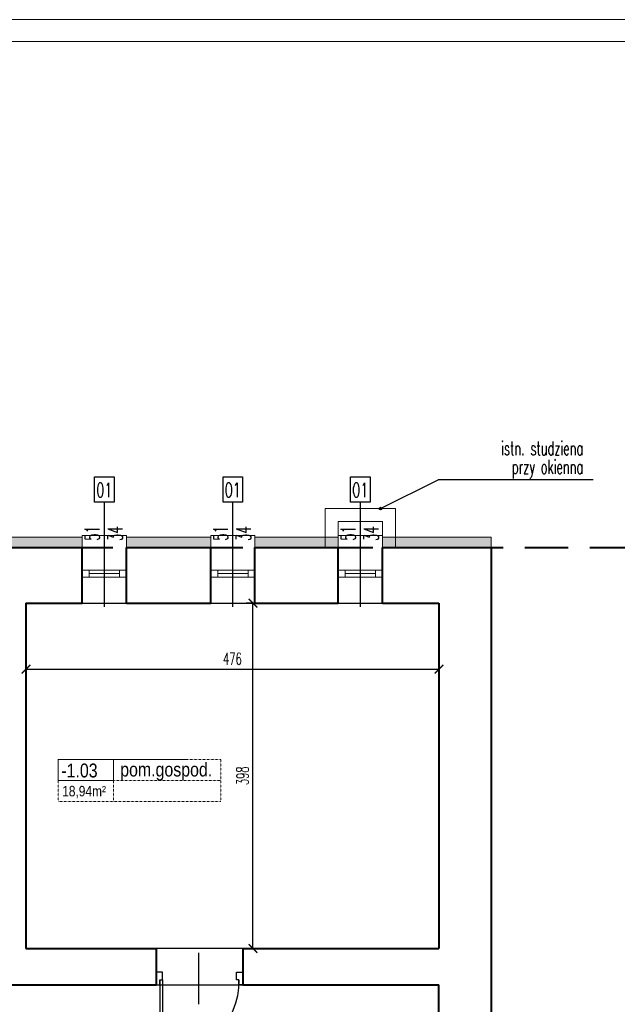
# Model space of a CAD drawing. Header units: millimetres. Extents: x 8949 to 18258, y -1077 to 30686.
# Tile 8 of 89: x 13465 to 14154, y 7007 to 8142. Entities that reach past the tile are written whole.
import ezdxf

# ---------------------------------------------------------------- set-up
doc = ezdxf.new("R2010")
doc.units = ezdxf.units.MM
doc.linetypes.add('ACAD_ISO03W100', pattern=[30, 12, -18])
doc.linetypes.add('DASHED', pattern=[0.75, 0.5, -0.25])
for name, color, linetype, lineweight in [('0A_KONSTR', 1, 'Continuous', 40), ('0A_OCIEPLENIE', 30, 'Continuous', 9), ('0A_OPISY POM', 7, 'Continuous', 9), ('0A_POMOCNICZE', 30, 'Continuous', 9), ('0A_STOLARKA', 140, 'Continuous', 9), ('0A_WYMIARY', 7, 'Continuous', 9), ('0Z_OPISY', 7, 'Continuous', 9)]:
    doc.layers.add(name, color=color, linetype=linetype, lineweight=lineweight)
for name, color, linetype in [('0A_OPISY OKIEN', 3, 'Continuous'), ('_a_drzwi', 2, 'Continuous'), ('Opisy', 4, 'Continuous')]:
    doc.layers.add(name, color=color, linetype=linetype)
doc.styles.add('1', font='simplex.shx', dxfattribs={"width": 0.6})
doc.styles.add('1_50', font='simplex.shx', dxfattribs={"width": 0.6})
doc.styles.add('m1_romans', font='romans.shx', dxfattribs={"width": 0.8})
doc.dimstyles.new('1_100', dxfattribs={"dimtxt": 14, "dimasz": 10, "dimexe": 8, "dimexo": 0, "dimgap": 5, "dimtad": 1, "dimdec": 0, "dimdsep": 46, "dimlunit": 6, "dimtxsty": '1_50', "dimblk": 'ARCHTICK', "dimcen": 5, "dimadec": 0, "dimazin": 0, "dimtfac": 1, "dimtdec": 0, "dimtix": 1, "dimtmove": 1, "dimatfit": 3, "dimldrblk": 'OBLIQUE', "dimfxl": 20, "dimfxlon": 1, "dimtolj": 1, "dimtzin": 0, "dimarcsym": 0})
pattern_1 = [(0, (-100, -60), (4.7625, 2.74963064), [3.175, -6.35]), (120, (-100, -60), (-4.7625, 2.74963066), [3.175, -6.35]), (60, (-100, -60), (1e-08, 5.4992613), [-6.35, 3.175])]

# ---------------------------------------------------------------- blocks, each defined once
blk = doc.blocks.new('A$C372b6b25')
at = {"layer": '_a_drzwi'}
for p, q in [((3.33, -4.44), (3.33, 63.89)), ((5.56, -4.44), (5.56, 63.85)), ((37.04, 16.67), (37.04, -27.78)), ((0, 0), (3.33, 0)), ((3.33, 0), (3.33, -4.44)), ((3.33, -4.44), (5.56, -4.44)), ((5.56, -4.44), (5.56, -11.11)), ((69.44, -4.44), (69.44, -11.11)), ((71.67, -4.44), (69.44, -4.44)), ((71.67, 0), (71.67, -4.44)), ((75, 0), (71.67, 0)), ((5.56, -11.11), (0, -11.11)), ((69.44, -11.11), (75, -11.11))]:
    blk.add_line(p, q, dxfattribs=at)
for points in [[(0, 0), (0, -11.11)], [(75, 0), (75, -11.11)]]:
    blk.add_lwpolyline(points, dxfattribs=at)
blk.add_arc((3.33, -4.44), 68.33, 0, 90, dxfattribs=at)
blk = doc.blocks.new('_ARCHTICK')
at = {"color": 0, "linetype": 'ByBlock', "const_width": 0.15}
blk.add_lwpolyline([(-0.5, -0.5), (0.5, 0.5)], dxfattribs=at)
blk = doc.blocks.new('*D152')
at = {"layer": '0A_WYMIARY', "color": 0, "lineweight": -2, "transparency": 16777216}
for p, q in [((12461.6, 6933.2), (12461.6, 6917.2)), ((12461.6, 6925.2), (13948.6, 6925.2)), ((13948.6, 6933.2), (13948.6, 6917.2))]:
    blk.add_line(p, q, dxfattribs=at)
at = {"layer": 'Defpoints', "color": 0, "transparency": 16777216}
for p in [(12461.6, 7029.6), (13948.6, 7029.6), (13948.6, 6925.2)]:
    blk.add_point(p, dxfattribs=at)
at = {"layer": '0A_WYMIARY', "color": 0, "lineweight": -2, "transparency": 16777216, "xscale": 10, "yscale": 10, "zscale": 10, "rotation": 180}
blk.add_blockref('_ARCHTICK', (12461.6, 6925.2), dxfattribs=at)
at = {"layer": '0A_WYMIARY', "color": 0, "lineweight": -2, "transparency": 16777216, "xscale": 10, "yscale": 10, "zscale": 10}
blk.add_blockref('_ARCHTICK', (13948.6, 6925.2), dxfattribs=at)
at = {"layer": '0A_WYMIARY', "color": 0, "transparency": 16777216, "insert": (13256.9, 6937.2), "char_height": 14, "attachment_point": 5, "style": '1_50'}
blk.add_mtext('\\A1;1\xa0487', dxfattribs=at)
blk = doc.blocks.new('_Oblique')
at = {"color": 0, "linetype": 'ByBlock', "lineweight": -2}
blk.add_line((-0.5, -0.5), (0.5, 0.5), dxfattribs=at)
blk = doc.blocks.new('*D163')
at = {"layer": '0A_WYMIARY', "color": 0, "lineweight": -2, "transparency": 16777216}
for p, q in [((13472.6, 7401.5), (13472.6, 7385.5)), ((13948.6, 7401.5), (13948.6, 7385.5)), ((13472.6, 7393.5), (13948.6, 7393.5))]:
    blk.add_line(p, q, dxfattribs=at)
at = {"layer": 'Defpoints', "color": 0, "transparency": 16777216}
for p in [(13472.6, 7469.6), (13948.6, 7469.6), (13948.6, 7393.5)]:
    blk.add_point(p, dxfattribs=at)
at = {"layer": '0A_WYMIARY', "color": 0, "lineweight": -2, "transparency": 16777216, "xscale": 10, "yscale": 10, "zscale": 10, "rotation": 180}
blk.add_blockref('_ARCHTICK', (13472.6, 7393.5), dxfattribs=at)
at = {"layer": '0A_WYMIARY', "color": 0, "lineweight": -2, "transparency": 16777216, "xscale": 10, "yscale": 10, "zscale": 10}
blk.add_blockref('_ARCHTICK', (13948.6, 7393.5), dxfattribs=at)
at = {"layer": '0A_WYMIARY', "color": 0, "transparency": 16777216, "insert": (13710.6, 7405.5), "char_height": 14, "attachment_point": 5, "style": '1_50'}
blk.add_mtext('\\A1;476', dxfattribs=at)
blk = doc.blocks.new('*D174')
at = {"layer": '0A_WYMIARY', "color": 0, "lineweight": -2, "transparency": 16777216}
for p, q in [((13742.3, 7469.6), (13726.3, 7469.6)), ((13734.3, 7071.6), (13734.3, 7469.6)), ((13726.3, 7071.6), (13742.3, 7071.6))]:
    blk.add_line(p, q, dxfattribs=at)
at = {"layer": 'Defpoints', "color": 0, "transparency": 16777216}
for p in [(13734.3, 7469.6), (13784.6, 7469.6), (13722.6, 7071.6)]:
    blk.add_point(p, dxfattribs=at)
at = {"layer": '0A_WYMIARY', "color": 0, "lineweight": -2, "transparency": 16777216, "xscale": 10, "yscale": 10, "zscale": 10}
for p, rotation in [((13734.3, 7469.6), 90), ((13734.3, 7071.6), 270)]:
    blk.add_blockref('_ARCHTICK', p, dxfattribs=dict(at, rotation=rotation))
at = {"layer": '0A_WYMIARY', "color": 0, "transparency": 16777216, "insert": (13722.3, 7270.6), "char_height": 14, "attachment_point": 5, "rotation": 90, "style": '1_50'}
blk.add_mtext('\\A1;398', dxfattribs=at)

msp = doc.modelspace()

# ---------------------------------------------------------------- hatches: boundary and pattern name
at = {"layer": '0A_OCIEPLENIE', "transparency": 33554687}
h = msp.add_hatch(dxfattribs=at)
h.set_pattern_fill('HONEY', color=256)
h.set_pattern_definition(pattern_1)
h.paths.add_polyline_path([(13612.1, 6380.6), (13607.1, 6380.6), (13607.1, 6368.6), (13612.1, 6368.6)])
h.paths.add_polyline_path([(13607.1, 6380.6), (13589.1, 6380.6), (13589.1, 6368.6), (13607.1, 6368.6)])
h.paths.add_polyline_path([(13589.1, 6380.6), (13584.1, 6380.6), (13584.1, 6368.6), (13589.1, 6368.6)])
h.paths.add_polyline_path([(13532.1, 6380.6), (13509.1, 6380.6), (13509.1, 6368.6), (13532.1, 6368.6)])
h.paths.add_polyline_path([(13509.1, 6380.6), (13504.1, 6380.6), (13504.1, 6368.6), (13509.1, 6368.6)])
h.paths.add_polyline_path([(13452.1, 6380.6), (13437.1, 6380.6), (13437.1, 6368.6), (13452.1, 6368.6)])
h.paths.add_polyline_path([(13437.1, 6380.6), (13354.5, 6380.6), (13354.5, 6368.6), (13437.1, 6368.6)])
h.paths.add_polyline_path([(13354.5, 6380.6), (13313.6, 6380.6), (13313.6, 6368.6), (13354.5, 6368.6)])
h.paths.add_polyline_path([(13313.6, 6380.6), (13298.6, 6380.6), (13298.6, 6368.6), (13313.6, 6368.6)])
h.paths.add_polyline_path([(13247.6, 6380.6), (13242.6, 6380.6), (13242.6, 6368.6), (13247.6, 6368.6)])
h.paths.add_polyline_path([(13242.6, 6380.6), (13224.6, 6380.6), (13224.6, 6368.6), (13242.6, 6368.6)])
h.paths.add_polyline_path([(13224.6, 6380.6), (13219.6, 6380.6), (13219.6, 6368.6), (13224.6, 6368.6)])
h.paths.add_polyline_path([(13167.6, 6380.6), (13152.6, 6380.6), (13152.6, 6368.6), (13167.6, 6368.6)])
h.paths.add_polyline_path([(13152.6, 6380.6), (13032.6, 6380.6), (13032.6, 6368.6), (13152.6, 6368.6)])
h.paths.add_polyline_path([(13032.6, 6380.6), (13017.6, 6380.6), (13017.6, 6368.6), (13032.6, 6368.6)])
h.paths.add_polyline_path([(12896.6, 6380.6), (12881.6, 6380.6), (12881.6, 6368.6), (12896.6, 6368.6)])
h.paths.add_polyline_path([(12881.6, 6380.6), (12397.6, 6380.6), (12397.6, 6633.6), (12385.6, 6633.6), (12385.6, 6368.6), (12397.6, 6368.6), (12881.6, 6368.6)])
h.paths.add_polyline_path([(12397.6, 6711.6), (12385.6, 6711.6), (12385.6, 6684.6), (12397.6, 6684.6)])
h.paths.add_polyline_path([(12397.6, 7140.6), (12385.6, 7140.6), (12385.6, 6762.6), (12397.6, 6762.6)])
h.paths.add_polyline_path([(13237, 6924), (13276.8, 6924), (13276.8, 6951), (13237, 6951)], flags=9)
h.paths.add_polyline_path([(12537.6, 7250.2), (12537.6, 7278.8), (12516.6, 7278.8), (12516.6, 7250.2)], flags=9)
h.paths.add_polyline_path([(12537.6, 7040.3), (12537.6, 7060.9), (12516.6, 7060.9), (12516.6, 7040.3)], flags=9)
h.paths.add_polyline_path([(12537.6, 6944.6), (12537.6, 6971.6), (12516.6, 6971.6), (12516.6, 6944.6)], flags=9)
h.paths.add_polyline_path([(12537.6, 6854.1), (12537.6, 6875.1), (12516.6, 6875.1), (12516.6, 6854.1)], flags=9)
h.paths.add_polyline_path([(12518.1, 6629.3), (12518.1, 6657.9), (12497.1, 6657.9), (12497.1, 6629.3)], flags=9)
h.paths.add_polyline_path([(12607.3, 7115.5), (12635.9, 7115.5), (12635.9, 7136.5), (12607.3, 7136.5)], flags=9)
h.paths.add_polyline_path([(12828.8, 7115.5), (12849.4, 7115.5), (12849.4, 7136.5), (12828.8, 7136.5)], flags=9)
h.paths.add_polyline_path([(12926.3, 7115.5), (12952.9, 7115.5), (12952.9, 7136.5), (12926.3, 7136.5)], flags=9)
h.paths.add_polyline_path([(12766.8, 7138.2), (12766.8, 7161.6), (12745.8, 7161.6), (12745.8, 7138.2)], flags=9)
h.paths.add_polyline_path([(12603.6, 6496.1), (12630.6, 6496.1), (12630.6, 6517.1), (12603.6, 6517.1)], flags=25)
h.paths.add_polyline_path([(12920.5, 6496.1), (12948.7, 6496.1), (12948.7, 6517.1), (12920.5, 6517.1)], flags=9)
h.paths.add_polyline_path([(13225.8, 6496.1), (13254.4, 6496.1), (13254.4, 6517.1), (13225.8, 6517.1)], flags=9)
h.paths.add_polyline_path([(13540.1, 6496.1), (13569.1, 6496.1), (13569.1, 6517.1), (13540.1, 6517.1)], flags=9)
h.paths.add_polyline_path([(13353.2, 6750.4), (13353.2, 6777.4), (13332.2, 6777.4), (13332.2, 6750.4)], flags=9)
h.paths.add_polyline_path([(13388.6, 6658.5), (13405.6, 6658.5), (13405.6, 6679.5), (13388.6, 6679.5)], flags=9)
h.paths.add_polyline_path([(13457.7, 6651.7), (13457.7, 6680.3), (13436.7, 6680.3), (13436.7, 6651.7)], flags=9)
h.paths.add_polyline_path([(13101.5, 7172.6), (13101.5, 7201.2), (13080.5, 7201.2), (13080.5, 7172.6)], flags=9)
h.paths.add_polyline_path([(13101.5, 6629.8), (13101.5, 6658.4), (13080.5, 6658.4), (13080.5, 6629.8)], flags=9)
h.paths.add_polyline_path([(12734.9, 6764.5), (12755.1, 6764.5), (12755.1, 6785.5), (12734.9, 6785.5)], flags=9)
h.paths.add_polyline_path([(12849.5, 6764.5), (12869.7, 6764.5), (12869.7, 6785.5), (12849.5, 6785.5)], flags=9)
h.paths.add_polyline_path([(12686, 6812), (12686, 6832.6), (12665, 6832.6), (12665, 6812)], flags=9)
h.paths.add_polyline_path([(12929.7, 6811.6), (12929.7, 6832.2), (12908.7, 6832.2), (12908.7, 6811.6)], flags=9)
h.paths.add_polyline_path([(13000.3, 6674.6), (13000.3, 6703.2), (12979.3, 6703.2), (12979.3, 6674.6)], flags=9)
h.paths.add_polyline_path([(13503.2, 6349), (13503.2, 6374.2), (13478, 6374.2), (13478, 6349)], flags=9)
h.paths.add_polyline_path([(13476.7, 6351.7), (13476.7, 6372.1), (13451.5, 6372.1), (13451.5, 6351.7)], flags=9)
h.paths.add_polyline_path([(13583.2, 6349), (13583.2, 6374.2), (13558, 6374.2), (13558, 6349)], flags=9)
h.paths.add_polyline_path([(13556.7, 6351.7), (13556.7, 6372.1), (13531.5, 6372.1), (13531.5, 6351.7)], flags=9)
h.paths.add_polyline_path([(13663.2, 6349), (13663.2, 6374.2), (13638, 6374.2), (13638, 6349)], flags=9)
h.paths.add_polyline_path([(13636.7, 6351.7), (13636.7, 6372.1), (13611.5, 6372.1), (13611.5, 6351.7)], flags=9)
h.paths.add_polyline_path([(13467.1, 6300.2), (13488.5, 6300.2), (13488.5, 6325.4), (13467.1, 6325.4)], flags=9)
h.paths.add_polyline_path([(13547.1, 6300.2), (13568.5, 6300.2), (13568.5, 6325.4), (13547.1, 6325.4)], flags=9)
h.paths.add_polyline_path([(13627.1, 6300.2), (13648.5, 6300.2), (13648.5, 6325.4), (13627.1, 6325.4)], flags=9)
h.paths.add_polyline_path([(13819.5, 6300.2), (13840.9, 6300.2), (13840.9, 6325.4), (13819.5, 6325.4)], flags=9)
h.paths.add_polyline_path([(13532.7, 6600.8), (13646.7, 6600.8), (13646.7, 6634.1), (13532.7, 6634.1)], flags=9)
h.paths.add_polyline_path([(13467.5, 6580.3), (13516.3, 6580.3), (13516.3, 6605.3), (13467.5, 6605.3)], flags=9)
h.paths.add_polyline_path([(13356.5, 7675.8), (13356.5, 7698.9), (13315.3, 7698.9), (13315.3, 7675.8)], flags=9)
h.paths.add_polyline_path([(13356.5, 6223.6), (13356.5, 6246.7), (13315.3, 6246.7), (13315.3, 6223.6)], flags=9)
h.paths.add_polyline_path([(13115.9, 7261), (13229.9, 7261), (13229.9, 7294.3), (13115.9, 7294.3)], flags=9)
h.paths.add_polyline_path([(12599.7, 6600.8), (12703.5, 6600.8), (12703.5, 6634.1), (12599.7, 6634.1)], flags=9)
h.paths.add_polyline_path([(12911.3, 6600.8), (13025.3, 6600.8), (13025.3, 6634.1), (12911.3, 6634.1)], flags=9)
h.paths.add_polyline_path([(13227.6, 6600.8), (13341.6, 6600.8), (13341.6, 6634.1), (13227.6, 6634.1)], flags=9)
h.paths.add_polyline_path([(13576.1, 7261), (13690.1, 7261), (13690.1, 7294.3), (13576.1, 7294.3)], flags=9)
h.paths.add_polyline_path([(13050.7, 7240.5), (13099.5, 7240.5), (13099.5, 7265.5), (13050.7, 7265.5)], flags=9)
h.paths.add_polyline_path([(13050.1, 7260), (13099.9, 7260), (13099.9, 7293.3), (13050.1, 7293.3)], flags=9)
h.paths.add_polyline_path([(12815.6, 7260.7), (12938.7, 7260.7), (12938.7, 7294), (12815.6, 7294)], flags=9)
h.paths.add_polyline_path([(12750.5, 7240.5), (12807, 7240.5), (12807, 7265.5), (12750.5, 7265.5)], flags=9)
h.paths.add_polyline_path([(12749.7, 7260), (12799.5, 7260), (12799.5, 7293.3), (12749.7, 7293.3)], flags=9)
h.paths.add_polyline_path([(12532.9, 6580.3), (12589.4, 6580.3), (12589.4, 6605.3), (12532.9, 6605.3)], flags=24)
h.paths.add_polyline_path([(12533.2, 6599.9), (12583, 6599.9), (12583, 6633.2), (12533.2, 6633.2)], flags=24)
h.paths.add_polyline_path([(12846, 6580.3), (12894.8, 6580.3), (12894.8, 6605.3), (12846, 6605.3)], flags=9)
h.paths.add_polyline_path([(12845.4, 6599.9), (12895.2, 6599.9), (12895.2, 6633.2), (12845.4, 6633.2)], flags=9)
h.paths.add_polyline_path([(13161.4, 6580.3), (13217.9, 6580.3), (13217.9, 6605.3), (13161.4, 6605.3)], flags=9)
h.paths.add_polyline_path([(13161.8, 6599.9), (13211.5, 6599.9), (13211.5, 6633.2), (13161.8, 6633.2)], flags=9)
h.paths.add_polyline_path([(13466.7, 6599.9), (13516.5, 6599.9), (13516.5, 6633.2), (13466.7, 6633.2)], flags=9)
h.paths.add_polyline_path([(13818.3, 6596.4), (13902.8, 6596.4), (13902.8, 6629.7), (13818.3, 6629.7)], flags=9)
h.paths.add_polyline_path([(13752.2, 6580.3), (13808.7, 6580.3), (13808.7, 6605.3), (13752.2, 6605.3)], flags=9)
h.paths.add_polyline_path([(13752.6, 6599.9), (13802.3, 6599.9), (13802.3, 6633.2), (13752.6, 6633.2)], flags=9)
h.paths.add_polyline_path([(13510, 7240.5), (13566.4, 7240.5), (13566.4, 7265.5), (13510, 7265.5)], flags=9)
h.paths.add_polyline_path([(13510.3, 7260), (13560, 7260), (13560, 7293.3), (13510.3, 7293.3)], flags=9)
h.paths.add_polyline_path([(13325.1, 7435.8), (13439.1, 7435.8), (13439.1, 7469.1), (13325.1, 7469.1)], flags=9)
h.paths.add_polyline_path([(13259.9, 7415.3), (13308.7, 7415.3), (13308.7, 7440.3), (13259.9, 7440.3)], flags=9)
h.paths.add_polyline_path([(13259.4, 7434.9), (13309.1, 7434.9), (13309.1, 7468.2), (13259.4, 7468.2)], flags=9)
h.paths.add_polyline_path([(12755.9, 6962.9), (12865.8, 6962.9), (12865.8, 6996.2), (12755.9, 6996.2)], flags=9)
h.paths.add_polyline_path([(12690.9, 6942.4), (12747.3, 6942.4), (12747.3, 6967.4), (12690.9, 6967.4)], flags=9)
h.paths.add_polyline_path([(12692.6, 6961.9), (12742.4, 6961.9), (12742.4, 6995.3), (12692.6, 6995.3)], flags=9)
h.paths.add_polyline_path([(14998.6, 6366), (15222.1, 6366), (15222.1, 6454.2), (14998.6, 6454.2)], flags=9)
h.paths.add_polyline_path([(14996.5, 6480.2), (15275.5, 6480.2), (15275.5, 6561.9), (14996.5, 6561.9)], flags=9)
h.paths.add_polyline_path([(15000.8, 6247.6), (15095.2, 6247.6), (15095.2, 6265.9), (15000.8, 6265.9)], flags=9)
h.paths.add_polyline_path([(15222.7, 6077.9), (15257.4, 6077.9), (15257.4, 6098.6), (15222.7, 6098.6)], flags=9)
h.paths.add_polyline_path([(14944.8, 7326.2), (15275.9, 7326.2), (15275.9, 8054.3), (14944.8, 8054.3)], flags=9)
h.paths.add_polyline_path([(14999.1, 6157.6), (15210.3, 6157.6), (15210.3, 6212.1), (14999.1, 6212.1)], flags=9)
h.paths.add_polyline_path([(15000.3, 6303.8), (15170.1, 6303.8), (15170.1, 6345.8), (15000.3, 6345.8)], flags=9)
h.paths.add_polyline_path([(15100.5, 6076.9), (15160.2, 6076.9), (15160.2, 6097.6), (15100.5, 6097.6)], flags=9)
h.paths.add_polyline_path([(14998.2, 6453.9), (15146.8, 6453.9), (15146.8, 6474.6), (14998.2, 6474.6)], flags=9)
h.paths.add_polyline_path([(14997.2, 6560.7), (15148.9, 6560.7), (15148.9, 6581.4), (14997.2, 6581.4)], flags=9)
h.paths.add_polyline_path([(15221.9, 6118.7), (15285.3, 6118.7), (15285.3, 6139.1), (15221.9, 6139.1)], flags=9)
h.paths.add_polyline_path([(15000.6, 6213.7), (15119.5, 6213.7), (15119.5, 6234.4), (15000.6, 6234.4)], flags=9)
h.paths.add_polyline_path([(14999.1, 6345.5), (15084.5, 6345.5), (15084.5, 6366.2), (14999.1, 6366.2)], flags=9)
h.paths.add_polyline_path([(14998.8, 6116.5), (15115.4, 6116.5), (15115.4, 6137.2), (14998.8, 6137.2)], flags=9)
h.paths.add_polyline_path([(14999.2, 6265), (15130.7, 6265), (15130.7, 6285.7), (14999.2, 6285.7)], flags=9)
h.paths.add_polyline_path([(14999, 6097.4), (15057.1, 6097.4), (15057.1, 6118.2), (14999, 6118.2)], flags=9)
h.paths.add_polyline_path([(15099.8, 6097.5), (15148.5, 6097.5), (15148.5, 6118.3), (15099.8, 6118.3)], flags=9)
h.paths.add_polyline_path([(14999.8, 6138), (15068.3, 6138), (15068.3, 6158.3), (14999.8, 6158.3)], flags=9)
h.paths.add_polyline_path([(15221.1, 6138.1), (15267.8, 6138.1), (15267.8, 6158.3), (15221.1, 6158.3)], flags=9)
h.paths.add_polyline_path([(15221.6, 6097.7), (15283.1, 6097.7), (15283.1, 6118), (15221.6, 6118)], flags=9)
h.paths.add_polyline_path([(14998.7, 6076.3), (15031, 6076.3), (15031, 6097), (14998.7, 6097)], flags=9)
h.paths.add_polyline_path([(14994.1, 6010.3), (15310.4, 6010.3), (15310.4, 6076.3), (14994.1, 6076.3)], flags=9)
h.paths.add_polyline_path([(12366.7, 6634.1), (12391.9, 6634.1), (12391.9, 6659.3), (12366.7, 6659.3)], flags=9)
h.paths.add_polyline_path([(12369.4, 6660.5), (12389.8, 6660.5), (12389.8, 6685.7), (12369.4, 6685.7)], flags=9)
h.paths.add_polyline_path([(12366.7, 6712.1), (12391.9, 6712.1), (12391.9, 6737.3), (12366.7, 6737.3)], flags=9)
h.paths.add_polyline_path([(12369.4, 6738.5), (12389.8, 6738.5), (12389.8, 6763.7), (12369.4, 6763.7)], flags=9)
h.paths.add_polyline_path([(12479.7, 7142.6), (12479.7, 7173.1), (12463.2, 7173.1), (12463.2, 7142.6)], flags=9)
h.paths.add_polyline_path([(12367.2, 7145.1), (12391.5, 7145.1), (12391.5, 7170.3), (12367.2, 7170.3)], flags=9)
h.paths.add_polyline_path([(12367.5, 7171.5), (12391.7, 7171.5), (12391.7, 7196.7), (12367.5, 7196.7)], flags=9)
h.paths.add_polyline_path([(12479.7, 7234.9), (12479.7, 7265.4), (12463.2, 7265.4), (12463.2, 7234.9)], flags=9)
h.paths.add_polyline_path([(12367.2, 7253.6), (12391.5, 7253.6), (12391.5, 7278.8), (12367.2, 7278.8)], flags=9)
h.paths.add_polyline_path([(12367.3, 7280), (12392, 7280), (12392, 7305.2), (12367.3, 7305.2)], flags=9)
h.paths.add_polyline_path([(12603.4, 7280.3), (12662.8, 7280.3), (12662.8, 7313.7), (12603.4, 7313.7)], flags=9)
h.paths.add_polyline_path([(12938.6, 7537.5), (12938.6, 7562.2), (12913.4, 7562.2), (12913.4, 7537.5)], flags=9)
h.paths.add_polyline_path([(12912.2, 7537.8), (12912.2, 7562.5), (12887, 7562.5), (12887, 7537.8)], flags=9)
h.paths.add_polyline_path([(13083.1, 7537.2), (13083.1, 7562.4), (13057.9, 7562.4), (13057.9, 7537.2)], flags=9)
h.paths.add_polyline_path([(13056.7, 7539.9), (13056.7, 7560.3), (13031.5, 7560.3), (13031.5, 7539.9)], flags=9)
h.paths.add_polyline_path([(13588.1, 7537.2), (13588.1, 7562.4), (13562.9, 7562.4), (13562.9, 7537.2)], flags=9)
h.paths.add_polyline_path([(13561.7, 7539.9), (13561.7, 7560.3), (13536.5, 7560.3), (13536.5, 7539.9)], flags=9)
h.paths.add_polyline_path([(13736.1, 7537.2), (13736.1, 7562.4), (13710.9, 7562.4), (13710.9, 7537.2)], flags=9)
h.paths.add_polyline_path([(13709.7, 7539.9), (13709.7, 7560.3), (13684.5, 7560.3), (13684.5, 7539.9)], flags=9)
h.paths.add_polyline_path([(13883.1, 7537.2), (13883.1, 7562.4), (13857.9, 7562.4), (13857.9, 7537.2)], flags=9)
h.paths.add_polyline_path([(13856.7, 7539.9), (13856.7, 7560.3), (13831.5, 7560.3), (13831.5, 7539.9)], flags=9)
h.paths.add_polyline_path([(13726, 6949.2), (13785.5, 6949.2), (13785.5, 6982.5), (13726, 6982.5)], flags=9)
h.paths.add_polyline_path([(13513.4, 6670.1), (13610, 6670.1), (13610, 6725), (13513.4, 6725)], flags=9)
h.paths.add_polyline_path([(13779.9, 6671.9), (13839.4, 6671.9), (13839.4, 6705.2), (13779.9, 6705.2)], flags=9)
h.paths.add_polyline_path([(13783.7, 6450.4), (13866.7, 6450.4), (13866.7, 6463.9), (13783.7, 6463.9)], flags=9)
h.paths.add_polyline_path([(13855.6, 6349), (13855.6, 6374.2), (13830.4, 6374.2), (13830.4, 6349)], flags=9)
h.paths.add_polyline_path([(13829.2, 6351.7), (13829.2, 6372.1), (13804, 6372.1), (13804, 6351.7)], flags=9)
h.paths.add_polyline_path([(13298.6, 6351.4), (13298.6, 6371.8), (13273.4, 6371.8), (13273.4, 6351.4)], flags=9)
h.paths.add_polyline_path([(13272.2, 6351.7), (13272.2, 6372.1), (13247, 6372.1), (13247, 6351.7)], flags=9)
h.paths.add_polyline_path([(13218.6, 6349), (13218.6, 6374.2), (13193.4, 6374.2), (13193.4, 6349)], flags=9)
h.paths.add_polyline_path([(13192.2, 6349.5), (13192.2, 6374.2), (13167, 6374.2), (13167, 6349.5)], flags=9)
h.paths.add_polyline_path([(12982.1, 6349.5), (12982.1, 6373.7), (12956.9, 6373.7), (12956.9, 6349.5)], flags=9)
h.paths.add_polyline_path([(12955.7, 6347.8), (12955.7, 6375.9), (12930.5, 6375.9), (12930.5, 6347.8)], flags=9)
h.paths.add_polyline_path([(12893.7, 6444.4), (12926.2, 6444.4), (12926.2, 6460.9), (12893.7, 6460.9)], flags=9)
h.paths.add_polyline_path([(13277.8, 7031.9), (13277.8, 7146.1), (13255.3, 7146.1), (13255.3, 7031.9)], flags=9)
h.paths.add_polyline_path([(12837.2, 7580.9), (12944.1, 7580.9), (12944.1, 7603.4), (12837.2, 7603.4)], flags=9)
h = msp.add_hatch(dxfattribs=at)
h.set_pattern_fill('HONEY', color=256)
h.set_pattern_definition(pattern_1)
h.paths.add_polyline_path([(12397.6, 7232.6), (12385.6, 7232.6), (12385.6, 7199.6), (12397.6, 7199.6)])
h.paths.add_polyline_path([(12397.6, 7533.6), (12689.6, 7533.6), (12689.6, 7545.6), (12385.6, 7545.6), (12385.6, 7533.6), (12385.6, 7324.6), (12397.6, 7324.6)])
h.paths.add_polyline_path([(12701.6, 7545.6), (12689.6, 7545.6), (12689.6, 7533.6), (12701.6, 7533.6)])
h.paths.add_polyline_path([(12720.6, 7545.6), (12701.6, 7545.6), (12701.6, 7533.6), (12720.6, 7533.6)])
h.paths.add_polyline_path([(12838.6, 7545.6), (12800.6, 7545.6), (12800.6, 7533.6), (12838.6, 7533.6)])
h.paths.add_polyline_path([(12864.6, 7545.6), (12838.6, 7545.6), (12838.6, 7533.6), (12864.6, 7533.6)])
h.paths.add_polyline_path([(12973.6, 7545.6), (12962.6, 7545.6), (12962.6, 7533.6), (12973.6, 7533.6)])
h.paths.add_polyline_path([(13000.6, 7545.6), (12973.6, 7545.6), (12973.6, 7533.6), (13000.6, 7533.6)])
h.paths.add_polyline_path([(13007.5, 7545.6), (13000.6, 7545.6), (13000.6, 7533.6)], flags=17)
h.paths.add_polyline_path([(13027.6, 7545.6), (13007.5, 7545.6), (13000.6, 7533.6), (13027.6, 7533.6)])
h.paths.add_polyline_path([(13032.6, 7545.6), (13027.6, 7545.6), (13027.6, 7533.6), (13032.6, 7533.6)])
h.paths.add_polyline_path([(13354.5, 7545.6), (13083.6, 7545.6), (13083.6, 7533.6), (13354.5, 7533.6)])
h.paths.add_polyline_path([(13537.6, 7545.6), (13354.5, 7545.6), (13354.5, 7533.6), (13537.6, 7533.6)])
h.paths.add_polyline_path([(13685.6, 7545.6), (13588.6, 7545.6), (13588.6, 7533.6), (13685.6, 7533.6)])
h.paths.add_polyline_path([(13817.6, 7545.6), (13736.6, 7545.6), (13736.6, 7533.6), (13817.6, 7533.6)])
h.paths.add_polyline_path([(13832.6, 7545.6), (13817.6, 7545.6), (13817.6, 7533.6), (13832.6, 7533.6)])
h.paths.add_polyline_path([(13898.6, 7545.6), (13883.6, 7545.6), (13883.6, 7533.6), (13898.6, 7533.6)])
h.paths.add_polyline_path([(14008.6, 7545.6), (13898.6, 7545.6), (13898.6, 7533.6), (14008.6, 7533.6)])
at = {"layer": '0A_OPISY OKIEN', "transparency": 33554687}
h = msp.add_hatch(color=256, dxfattribs=at)
h.dxf.hatch_style = 1
h.paths.add_polyline_path([(13882.8, 7578.6, 1), (13879.8, 7578.6, 1)])

# ---------------------------------------------------------------- linework, layer by layer
at = {"layer": '0A_KONSTR', "color": 252, "linetype": 'DASHED', "ltscale": 100, "true_color": 0x939598}
msp.add_lwpolyline([(12397.6, 7533.6), (14766.6, 7533.6), (14766.6, 6380.6), (12397.6, 6380.6)], close=True, dxfattribs=at)
at = {"layer": '0A_KONSTR'}
for points in [[(13083.6, 7533.6), (13537.6, 7533.6)], [(13537.6, 7469.6), (13537.6, 7533.6)], [(13588.6, 7469.6), (13588.6, 7533.6)], [(13588.6, 7533.6), (13685.6, 7533.6)], [(13685.6, 7469.6), (13685.6, 7533.6)], [(13736.6, 7469.6), (13736.6, 7533.6)], [(13736.6, 7533.6), (13832.6, 7533.6)], [(13832.6, 7469.6), (13832.6, 7533.6)], [(13883.6, 7469.6), (13883.6, 7533.6)], [(13883.6, 7533.6), (14008.6, 7533.6), (14008.6, 6380.6)], [(13472.6, 7469.6), (13472.6, 7071.6)], [(13472.6, 7469.6), (13537.6, 7469.6)], [(13588.6, 7469.6), (13685.6, 7469.6)], [(13736.6, 7469.6), (13832.6, 7469.6)], [(13883.6, 7469.6), (13948.6, 7469.6)], [(13948.6, 7469.6), (13948.6, 7071.6)], [(13472.6, 7071.6), (13622.6, 7071.6)], [(13622.6, 7071.6), (13622.6, 7029.6)], [(13722.6, 7071.6), (13722.6, 7029.6)], [(13722.6, 7071.6), (13948.6, 7071.6)], [(13435.6, 7029.6), (13622.6, 7029.6)], [(13722.6, 7029.6), (13948.6, 7029.6)], [(13948.6, 6886.6), (13948.6, 7029.6)]]:
    msp.add_lwpolyline(points, dxfattribs=at)
at = {"layer": '0A_OCIEPLENIE'}
for points in [[(13083.6, 7533.6), (13083.6, 7545.6), (13537.6, 7545.6), (13537.6, 7533.6)], [(13588.6, 7533.6), (13588.6, 7545.6), (13685.6, 7545.6), (13685.6, 7533.6)], [(13736.6, 7533.6), (13736.6, 7545.6), (13832.6, 7545.6), (13832.6, 7533.6)], [(13883.6, 7533.6), (13883.6, 7545.6), (14008.6, 7545.6), (14008.6, 7533.6)]]:
    msp.add_lwpolyline(points, dxfattribs=at)
at = {"layer": '0A_OPISY OKIEN'}
for points in [[(13881.3, 7578.6), (13947.9, 7611.7)], [(14126.3, 7611.7), (13947.9, 7611.7)]]:
    msp.add_lwpolyline(points, dxfattribs=at)
msp.add_circle((13881.3, 7578.6), 1.5, dxfattribs=at)
at = {"layer": '0A_OPISY POM', "const_width": 1}
msp.add_lwpolyline([(13509.8, 7289.5), (13573.5, 7289.5), (13573.5, 7265.3), (13509.8, 7265.3)], close=True, dxfattribs=at)
at = {"layer": '0A_POMOCNICZE', "lineweight": 13, "ltscale": 3}
for points in [[(13898.6, 7533.6), (13898.6, 7578.6), (13817.6, 7578.6), (13817.6, 7533.6)], [(13883.6, 7533.6), (13883.6, 7563.6), (13832.6, 7563.6), (13832.6, 7533.6)]]:
    msp.add_lwpolyline(points, dxfattribs=at)
at = {"layer": '0A_STOLARKA'}
for p, q in [((13537.6, 7507.6), (13588.6, 7507.6)), ((13545.6, 7503.6), (13580.6, 7503.6)), ((13685.6, 7507.6), (13736.6, 7507.6)), ((13693.6, 7503.6), (13728.6, 7503.6)), ((13832.6, 7507.6), (13883.6, 7507.6)), ((13840.6, 7503.6), (13875.6, 7503.6)), ((13537.6, 7499.6), (13588.6, 7499.6)), ((13685.6, 7499.6), (13736.6, 7499.6)), ((13832.6, 7499.6), (13883.6, 7499.6))]:
    msp.add_line(p, q, dxfattribs=at)
for points in [[(13588.6, 7547.6), (13537.6, 7547.6), (13537.6, 7469.6), (13588.6, 7469.6)], [(13736.6, 7547.6), (13685.6, 7547.6), (13685.6, 7469.6), (13736.6, 7469.6)], [(13883.6, 7547.6), (13832.6, 7547.6), (13832.6, 7469.6), (13883.6, 7469.6)], [(13545.6, 7499.6), (13545.6, 7507.6), (13537.6, 7507.6), (13537.6, 7499.6)], [(13588.6, 7499.6), (13588.6, 7507.6), (13580.6, 7507.6), (13580.6, 7499.6)], [(13693.6, 7499.6), (13693.6, 7507.6), (13685.6, 7507.6), (13685.6, 7499.6)], [(13736.6, 7499.6), (13736.6, 7507.6), (13728.6, 7507.6), (13728.6, 7499.6)], [(13840.6, 7499.6), (13840.6, 7507.6), (13832.6, 7507.6), (13832.6, 7499.6)], [(13883.6, 7499.6), (13883.6, 7507.6), (13875.6, 7507.6), (13875.6, 7499.6)]]:
    msp.add_lwpolyline(points, close=True, dxfattribs=at)
at = {"layer": '0A_WYMIARY', "linetype": 'ACAD_ISO03W100', "ltscale": 0.005}
msp.add_lwpolyline([(13509.8, 7289.5), (13697.1, 7289.5), (13697.1, 7241), (13509.8, 7241)], close=True, dxfattribs=at)
for points in [[(13573.3, 7289.5), (13657.1, 7289.5)], [(13573.5, 7289.5), (13573.5, 7241)], [(13573.5, 7265.3), (13697.1, 7265.3)]]:
    msp.add_lwpolyline(points, dxfattribs=at)
at = {"layer": '0Z_OPISY'}
for points in [[(12242.5, 6042.2), (15442.5, 6042.2), (15442.5, 8142.2), (12242.5, 8142.2)], [(12267.5, 6067.2), (15417.5, 6067.2), (15417.5, 8117.2), (12267.5, 8117.2)]]:
    msp.add_lwpolyline(points, close=True, dxfattribs=at)
at = {"layer": 'Defpoints'}
for points in [[(13472.6, 7469.6), (13948.6, 7469.6), (13948.6, 7071.6), (13472.6, 7071.6)], [(12461.6, 7029.6), (13231.6, 7029.6), (13231.6, 7358.6), (13322.6, 7358.6), (13322.6, 7029.6), (13948.6, 7029.6), (13948.6, 6886.6), (12461.6, 6886.6)]]:
    msp.add_lwpolyline(points, close=True, dxfattribs=at)
at = {"layer": 'Opisy'}
for p, q in [((13563.1, 7465.5), (13563.1, 7586.2)), ((13711.1, 7465.5), (13711.1, 7586.2)), ((13858.1, 7465.5), (13858.1, 7586.2))]:
    msp.add_line(p, q, dxfattribs=at)
for points in [[(13551.8, 7586.2), (13551.8, 7615.1), (13574.4, 7615.1), (13574.4, 7586.2)], [(13699.8, 7586.2), (13699.8, 7615.1), (13722.4, 7615.1), (13722.4, 7586.2)], [(13846.8, 7586.2), (13846.8, 7615.1), (13869.4, 7615.1), (13869.4, 7586.2)]]:
    msp.add_lwpolyline(points, close=True, dxfattribs=at)

# ---------------------------------------------------------------- block references
at = {"layer": '_a_drzwi', "xscale": -1.333333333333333, "yscale": 1.333333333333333, "zscale": 1.333333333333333, "rotation": 180}
msp.add_blockref('A$C372b6b25', (13622.6, 7029.6), dxfattribs=at)

# ---------------------------------------------------------------- texts
at = {"layer": '0A_OPISY OKIEN', "insert": (14014.7, 7634.8), "char_height": 16, "width": 200.369, "attachment_point": 5, "line_spacing_factor": 0.8, "style": '1'}
msp.add_mtext('\\pxqr;istn. studziena \\Pprzy okienna', dxfattribs=at)
at = {"layer": '0A_OPISY POM', "attachment_point": 9, "line_spacing_factor": 0.8, "style": 'm1_romans'}
for s, insert, char_height, width in [('{\\fArial Narrow|b0|i0|c238|p34;\\W1;-1.03}', (13555.2, 7268.5), 16, 375.3), ('\\pxql;{\\fArial Narrow|b0|i0|c238|p34;\\W1;pom.gospod.}', (13956.6, 7265), 16, 375.3), ('\\pxql;{\\fArial Narrow|b0|i0|c238|p34;\\W1;18,94m²}', (13611.3, 7244.7), 12, 96.864)]:
    msp.add_mtext(s, dxfattribs=dict(at, insert=insert, char_height=char_height, width=width))
at = {"layer": 'Opisy', "char_height": 16.8, "width": 158.627, "attachment_point": 5, "style": '1'}
for insert in [(13562.7, 7600), (13710.7, 7600), (13857.7, 7600)]:
    msp.add_mtext('O1', dxfattribs=dict(at, insert=insert))
at = {"layer": 'Opisy', "char_height": 16.8, "width": 158.627, "attachment_point": 5, "rotation": 90, "style": '1'}
for s, insert in [('51', (13549.1, 7550.1)), ('34', (13575.5, 7549.8)), ('51', (13697.1, 7550.1)), ('34', (13723.5, 7549.8)), ('51', (13844.1, 7550.1)), ('34', (13870.5, 7549.8))]:
    msp.add_mtext(s, dxfattribs=dict(at, insert=insert))

# ---------------------------------------------------------------- dimensions: what is measured, and where the dimension line sits
at = {"layer": '0A_WYMIARY'}
dim = msp.add_linear_dim(base=(13948.6, 7393.5), p1=(13472.6, 7469.6), p2=(13948.6, 7469.6), dimstyle='1_100', override={"dimfxl": 8}, dxfattribs=at)
dim.commit()
dim.dimension.update_dxf_attribs({"geometry": '*D163', "text_midpoint": (13710.6, 7405.5)})
dim = msp.add_linear_dim(base=(13734.3, 7469.6), p1=(13722.6, 7071.6), p2=(13784.6, 7469.6), angle=90, dimstyle='1_100', override={"dimfxl": 8}, dxfattribs=at)
dim.commit()
dim.dimension.update_dxf_attribs({"geometry": '*D174', "text_midpoint": (13722.3, 7270.6)})
dim = msp.add_linear_dim(base=(13948.6, 6925.2), p1=(12461.6, 7029.6), p2=(13948.6, 7029.6), dimstyle='1_100', override={"dimfxl": 8}, dxfattribs=at)
dim.commit()
dim.dimension.update_dxf_attribs({"geometry": '*D152', "text_midpoint": (13256.9, 6925.2), "dimtype": 160})

doc.saveas('drawing.dxf')
